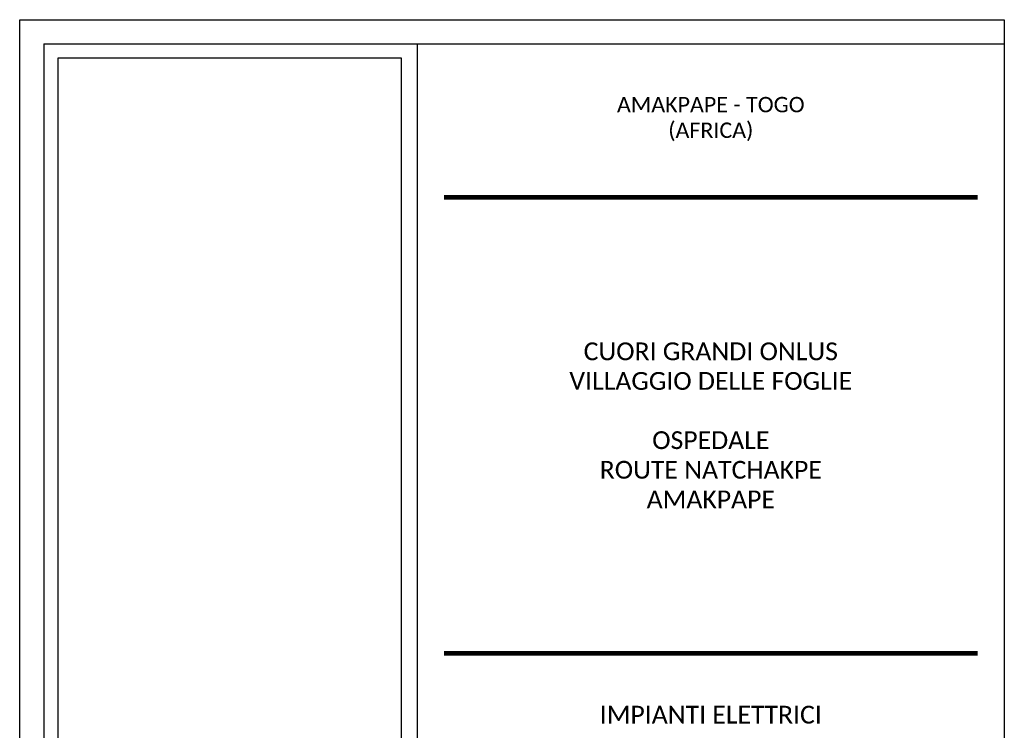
# Model space of a CAD drawing. Header units: millimetres. Extents: x 11478 to 11683, y -28227 to -27935.
# Tile 6 of 6: x 11478 to 11683, y -28083 to -27935. Entities that reach past the tile are written whole.
import ezdxf

# ---------------------------------------------------------------- set-up
doc = ezdxf.new("R2010")
doc.units = ezdxf.units.MM
doc.styles.add('Calibri', font='calibriz.ttf')
picture_1 = doc.add_image_def('image1.jpg', size_in_pixel=(381, 1235))

msp = doc.modelspace()

# ---------------------------------------------------------------- linework, layer by layer
for p, q in [((11477.75, -27935.37), (11682.75, -27935.37)), ((11477.75, -28227.37), (11477.75, -27935.37)), ((11682.75, -27935.37), (11682.75, -28227.37)), ((11482.75, -27940.37), (11482.75, -28227.37)), ((11482.75, -27940.37), (11682.75, -27940.37))]:
    msp.add_line(p, q)
at = {"color": 8}
msp.add_line((11560.53, -27940.37), (11560.53, -28205.15), dxfattribs=at)
at = {"color": 151, "const_width": 1}
for points in [[(11566.08, -27972.37), (11677.2, -27972.37)], [(11566.08, -28067.37), (11677.2, -28067.37)]]:
    msp.add_lwpolyline(points, dxfattribs=at)

# ---------------------------------------------------------------- texts
at = {"color": 1, "attachment_point": 5, "style": 'Calibri'}
for s, insert, char_height, width in [('{\\C7;AMAKPAPE - TOGO\\P(AFRICA)}', (11621.64, -27956.07), 3.2, 122.2222), ('{\\C7;CUORI GRANDI ONLUS\\PVILLAGGIO DELLE FOGLIE\\P\\POSPEDALE\\PROUTE NATCHAKPE\\PAMAKPAPE}', (11621.64, -28019.87), 3.7, 111.1111), ('{\\C7;IMPIANTI ELETTRICI}', (11621.64, -28080.15), 3.7, 111.1111)]:
    msp.add_mtext(s, dxfattribs=dict(at, insert=insert, char_height=char_height, width=width))

# ---------------------------------------------------------------- pictures from other files: only their frames are drawn
at = {"color": 151}
image = msp.add_image(picture_1, insert=(11485.77, -28174.71), size_in_units=(71.38, 231.37), dxfattribs=at)
image.dxf.flags = 7

doc.saveas('drawing.dxf')
